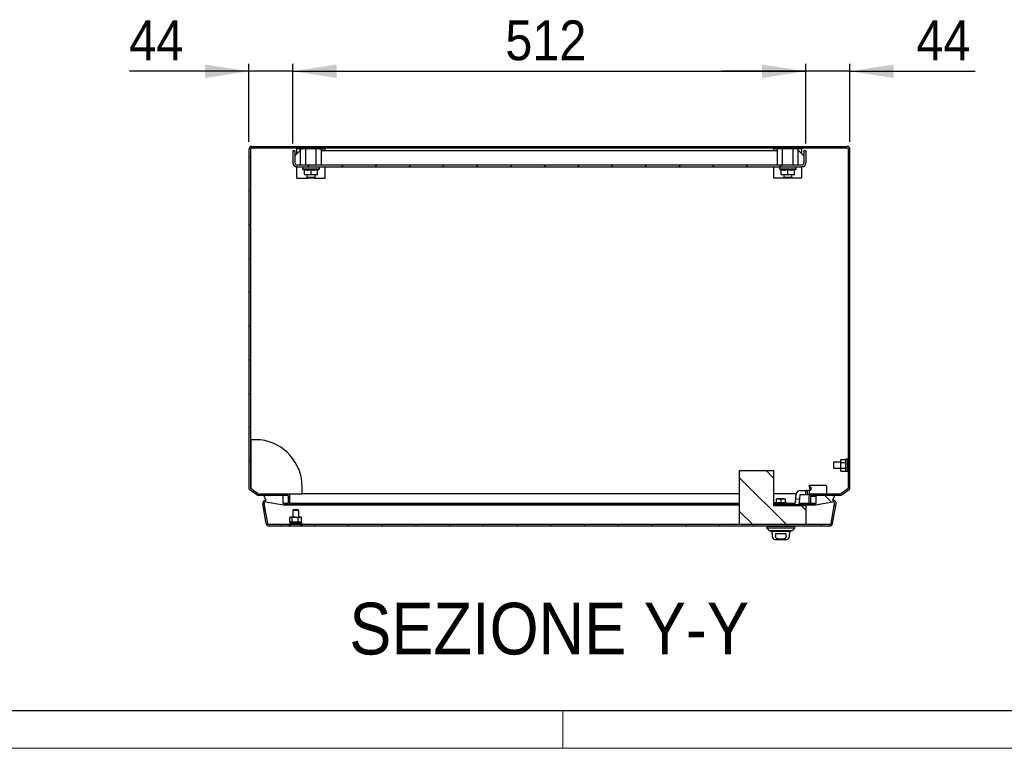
# Model space of a CAD drawing. Header units: millimetres. Extents: x 0 to 6308, y -1 to 4454.
# Tile 3 of 6: x 2615 to 3598, y -1 to 726. Entities that reach past the tile are written whole.
import ezdxf

# ---------------------------------------------------------------- set-up
doc = ezdxf.new("R2010")
doc.units = ezdxf.units.MM
doc.header["$LTSCALE"] = 7.5
doc.layers.add('SLD-0', color=7, linetype='Continuous')
doc.styles.add('SLDTEXTSTYLE3', font='GOTHIC.TTF', dxfattribs={"width": 0.913})
doc.dimstyles.new('SLDDIMSTYLE0', dxfattribs={"dimtxt": 39.6875, "dimasz": 43.65625, "dimexe": 0, "dimexo": 0.0625, "dimgap": 9.921875, "dimtad": 1, "dimrnd": 1e-09, "dimzin": 12, "dimdsep": 46, "dimtxsty": 'SLDTEXTSTYLE3', "dimsah": 1, "dimcen": 0.09, "dimadec": 0, "dimazin": 3, "dimtfac": 1, "dimtmove": 0, "dimatfit": 0, "dimfxl": 1, "dimfrac": 2, "dimtolj": 1, "dimtzin": 12, "dimarcsym": 0})
doc.dimstyles.new('SLDDIMSTYLE3', dxfattribs={"dimtxt": 39.6875, "dimasz": 43.65625, "dimexe": 0, "dimexo": 0.0625, "dimgap": 9.921875, "dimtad": 1, "dimrnd": 1e-09, "dimzin": 12, "dimdsep": 46, "dimtxsty": 'SLDTEXTSTYLE3', "dimsah": 1, "dimcen": 0.09, "dimadec": 0, "dimazin": 3, "dimtfac": 1, "dimtofl": 0, "dimtmove": 0, "dimatfit": 3, "dimfxl": 1, "dimfrac": 2, "dimtolj": 1, "dimtzin": 12, "dimarcsym": 0})
pattern_1 = [(45, (0, 0), (-16.83798022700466, 16.83798022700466), [])]
pattern_2 = [(135.0000000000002, (0, 0), (-16.83798022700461, -16.83798022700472), [])]

# ---------------------------------------------------------------- blocks, each defined once
blk = doc.blocks.new('_D_14')
at = {"layer": 'SLD-0', "color": 7}
for p, q in [((2844.255565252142, 604.2325079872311), (2844.255565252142, 682.2325079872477)), ((2888.255565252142, 602.7325079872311), (2888.255565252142, 682.2325079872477)), ((2844.255565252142, 674.7325079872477), (2724.917856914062, 674.7325079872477)), ((2888.255565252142, 674.7325079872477), (2844.255565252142, 674.7325079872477)), ((2888.255565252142, 674.7325079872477), (2972.209892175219, 674.7325079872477))]:
    blk.add_line(p, q, dxfattribs=at)
for points in [[(2844.255565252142, 674.7325079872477), (2800.599315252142, 681.4488541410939), (2800.599315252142, 668.0161618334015)], [(2888.255565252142, 674.7325079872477), (2931.911815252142, 668.0161618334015), (2931.911815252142, 681.4488541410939)]]:
    blk.add_solid(points, dxfattribs=at)
at = {"layer": 'SLD-0', "color": 7, "insert": (2724.917856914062, 725.4270871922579), "char_height": 39.68749999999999, "attachment_point": 1, "style": 'SLDTEXTSTYLE3'}
blk.add_mtext('44', dxfattribs=at)
blk = doc.blocks.new('_D_15')
at = {"layer": 'SLD-0', "color": 7}
for p, q in [((2888.255565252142, 602.7325079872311), (2888.255565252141, 682.2325079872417)), ((3400.255565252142, 602.7325079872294), (3400.255565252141, 682.2325079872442)), ((2888.255565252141, 674.7325079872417), (3400.255565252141, 674.7325079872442))]:
    blk.add_line(p, q, dxfattribs=at)
for points in [[(2888.255565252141, 674.7325079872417), (2931.911815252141, 668.0161618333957), (2931.911815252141, 681.4488541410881)], [(3400.255565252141, 674.7325079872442), (3356.599315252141, 681.4488541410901), (3356.599315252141, 668.0161618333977)]]:
    blk.add_solid(points, dxfattribs=at)
at = {"layer": 'SLD-0', "color": 7, "insert": (3100.268584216, 725.4270871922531), "char_height": 39.68749999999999, "attachment_point": 1, "style": 'SLDTEXTSTYLE3'}
blk.add_mtext('512', dxfattribs=at)
blk = doc.blocks.new('_D_16')
at = {"layer": 'SLD-0', "color": 7}
for p, q in [((3400.255565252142, 602.7325079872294), (3400.255565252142, 682.2325079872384)), ((3444.255565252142, 604.2325079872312), (3444.255565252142, 682.2325079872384)), ((3400.255565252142, 674.7325079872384), (3316.301238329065, 674.7325079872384)), ((3444.255565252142, 674.7325079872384), (3400.255565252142, 674.7325079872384)), ((3444.255565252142, 674.7325079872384), (3569.261042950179, 674.7325079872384))]:
    blk.add_line(p, q, dxfattribs=at)
for points in [[(3400.255565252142, 674.7325079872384), (3356.599315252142, 681.4488541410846), (3356.599315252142, 668.0161618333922)], [(3444.255565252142, 674.7325079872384), (3487.911815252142, 668.0161618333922), (3487.911815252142, 681.4488541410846)]]:
    blk.add_solid(points, dxfattribs=at)
at = {"layer": 'SLD-0', "color": 7, "insert": (3510.611734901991, 725.4270871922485), "char_height": 39.68749999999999, "attachment_point": 1, "style": 'SLDTEXTSTYLE3'}
blk.add_mtext('44', dxfattribs=at)

msp = doc.modelspace()

# ---------------------------------------------------------------- hatches: boundary and pattern name
at = {"layer": 'SLD-0', "linetype": 'Continuous', "lineweight": 18}
h = msp.add_hatch(dxfattribs=at)
h.set_pattern_fill('ANSI31', color=256, scale=7.5, style=0)
h.set_pattern_definition(pattern_1)
edge = h.paths.add_edge_path(flags=0)
edge.add_arc((3406.255565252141, 250.2325079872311), 1.5, 89.9999999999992, 180, ccw=False)
edge.add_line((3406.255565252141, 251.7325079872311), (3434.740780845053, 251.7325079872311))
edge.add_arc((3434.740780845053, 254.7325079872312), 3, 270.0000000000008, 305.0000000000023)
edge.add_line((3436.461510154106, 252.2750518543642), (3442.976294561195, 256.8367530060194))
edge.add_arc((3441.255565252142, 259.2942091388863), 3, 304.9999999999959, 360.0000000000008)
edge.add_line((3444.255565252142, 259.2942091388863), (3444.255565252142, 596.7325079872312))
edge.add_arc((3441.255565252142, 596.7325079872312), 3, 0, 90)
edge.add_line((3441.255565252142, 599.7325079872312), (2847.255565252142, 599.7325079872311))
edge.add_arc((2847.255565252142, 596.7325079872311), 3, 90, 180)
edge.add_line((2844.255565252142, 596.7325079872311), (2844.255565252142, 259.2942091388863))
edge.add_arc((2847.255565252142, 259.2942091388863), 3, 180, 234.9999999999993)
edge.add_line((2845.534835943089, 256.8367530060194), (2852.049620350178, 252.2750518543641))
edge.add_arc((2853.770349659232, 254.7325079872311), 3, 234.9999999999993, 270.0000000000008)
edge.add_line((2853.770349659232, 251.7325079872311), (2882.255565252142, 251.7325079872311))
edge.add_arc((2882.255565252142, 250.2325079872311), 1.5, -7.958078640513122e-13, 89.9999999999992, ccw=False)
edge.add_line((2883.755565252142, 250.2325079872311), (2883.755565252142, 243.7325079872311))
edge.add_line((2883.755565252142, 243.7325079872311), (2885.255565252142, 243.7325079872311))
edge.add_line((2885.255565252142, 243.7325079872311), (2885.255565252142, 250.2325079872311))
edge.add_arc((2882.255565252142, 250.2325079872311), 3, 0, 90)
edge.add_line((2882.255565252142, 253.2325079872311), (2853.770349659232, 253.2325079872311))
edge.add_arc((2853.770349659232, 254.7325079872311), 1.5, 234.99999999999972, 270, ccw=False)
edge.add_line((2852.909985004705, 253.5037799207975), (2846.395200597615, 258.065481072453))
edge.add_arc((2847.255565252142, 259.2942091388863), 1.5, 180, 234.99999999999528, ccw=False)
edge.add_line((2845.755565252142, 259.2942091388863), (2845.755565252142, 596.7325079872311))
edge.add_arc((2847.255565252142, 596.7325079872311), 1.5, 89.9999999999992, 180, ccw=False)
edge.add_line((2847.255565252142, 598.232507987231), (3441.255565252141, 598.2325079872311))
edge.add_arc((3441.255565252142, 596.7325079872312), 1.5, -7.958078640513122e-13, 90.0000000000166, ccw=False)
edge.add_line((3442.755565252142, 596.7325079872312), (3442.755565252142, 259.2942091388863))
edge.add_arc((3441.255565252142, 259.2942091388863), 1.5, 305.0000000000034, 360, ccw=False)
edge.add_line((3442.115929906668, 258.0654810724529), (3435.601145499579, 253.5037799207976))
edge.add_arc((3434.740780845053, 254.7325079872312), 1.5, 270, 304.99999999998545, ccw=False)
edge.add_line((3434.740780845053, 253.2325079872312), (3406.255565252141, 253.2325079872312))
edge.add_arc((3406.255565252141, 250.2325079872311), 3, 90, 180)
edge.add_line((3403.255565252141, 250.2325079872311), (3403.255565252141, 243.7325079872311))
edge.add_line((3403.255565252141, 243.7325079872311), (3404.755565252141, 243.7325079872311))
edge.add_line((3404.755565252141, 243.7325079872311), (3404.755565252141, 250.2325079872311))
h = msp.add_hatch(dxfattribs=at)
h.set_pattern_fill('ANSI31', color=256, scale=7.5, style=0)
h.set_pattern_definition(pattern_1)
edge = h.paths.add_edge_path(flags=0)
edge.add_line((2890.255565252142, 583.232507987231), (2890.255565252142, 595.2325079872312))
edge.add_line((2890.255565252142, 595.2325079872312), (2888.255565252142, 595.2325079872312))
edge.add_line((2888.255565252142, 595.2325079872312), (2888.255565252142, 583.232507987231))
edge.add_arc((2892.255565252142, 583.232507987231), 3.999999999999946, 180, 270.0000000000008)
edge.add_line((2892.255565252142, 579.2325079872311), (3396.255565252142, 579.2325079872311))
edge.add_arc((3396.255565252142, 583.2325079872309), 3.999999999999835, 270.0000000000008, 360.0000000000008)
edge.add_line((3400.255565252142, 583.2325079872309), (3400.255565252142, 595.2325079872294))
edge.add_line((3400.255565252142, 595.2325079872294), (3398.255565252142, 595.2325079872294))
edge.add_line((3398.255565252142, 595.2325079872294), (3398.255565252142, 583.2325079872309))
edge.add_arc((3396.255565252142, 583.2325079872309), 1.999999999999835, 270, 360, ccw=False)
edge.add_line((3396.255565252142, 581.232507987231), (2892.255565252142, 581.2325079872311))
edge.add_arc((2892.255565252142, 583.232507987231), 1.999999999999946, 180, 270, ccw=False)
h = msp.add_hatch(dxfattribs=at)
h.set_pattern_fill('ANSI31', color=256, scale=7.5, angle=90.0000000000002, style=0)
h.set_pattern_definition(pattern_2)
h.paths.add_polyline_path([(3334.045565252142, 276.4951123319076), (3334.045565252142, 222.4951123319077), (3400.255565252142, 222.4951123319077), (3400.255565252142, 241.4951123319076), (3368.045565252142, 241.4951123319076), (3368.045565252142, 276.4951123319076)], flags=0)
h = msp.add_hatch(dxfattribs=at)
h.set_pattern_fill('ANSI31', color=256, scale=7.5, angle=90.0000000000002, style=0)
h.set_pattern_definition(pattern_2)
edge = h.paths.add_edge_path(flags=0)
edge.add_line((2878.71086355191, 242.1276407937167), (2878.971335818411, 243.604852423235))
edge.add_line((2878.971335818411, 243.604852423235), (2878.015402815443, 243.7734092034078))
edge.add_line((2878.015402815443, 243.7734092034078), (2877.994299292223, 250.7889532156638))
edge.add_arc((2876.994303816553, 250.7859451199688), 0.9999999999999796, 0.1723514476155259, 90.17235144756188)
edge.add_line((2876.991295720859, 251.7859405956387), (2859.228441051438, 251.7325079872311))
edge.add_line((2859.228441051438, 251.7325079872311), (2861.524918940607, 246.6811264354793))
edge.add_arc((2861.003974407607, 243.7267031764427), 3, 80.00000000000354, 190.0000000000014)
edge.add_line((2858.04955114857, 243.2057586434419), (2861.528762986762, 223.4741677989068))
edge.add_arc((2864.483186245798, 223.9951123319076), 3, 190.0000000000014, 270.0000000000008)
edge.add_line((2864.483186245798, 220.9951123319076), (3424.027944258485, 220.9951123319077))
edge.add_arc((3424.027944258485, 223.9951123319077), 3, 270.0000000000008, 350.0000000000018)
edge.add_line((3426.982367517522, 223.4741677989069), (3430.461579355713, 243.205758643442))
edge.add_arc((3427.507156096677, 243.7267031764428), 3, 349.9999999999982, 459.9999999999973)
edge.add_line((3426.986211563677, 246.6811264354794), (3429.282689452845, 251.7325079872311))
edge.add_line((3429.282689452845, 251.7325079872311), (3411.519834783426, 251.7859405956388))
edge.add_arc((3411.51682668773, 250.7859451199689), 0.9999999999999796, 89.82764855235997, 179.8276485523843)
edge.add_line((3410.516831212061, 250.7889532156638), (3410.49572768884, 243.7734092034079))
edge.add_line((3410.49572768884, 243.7734092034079), (3409.539794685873, 243.6048524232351))
edge.add_line((3409.539794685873, 243.6048524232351), (3409.800266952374, 242.1276407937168))
edge.add_line((3409.800266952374, 242.1276407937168), (3427.246683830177, 245.2039148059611))
edge.add_arc((3427.507156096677, 243.7267031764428), 1.5, -10.000000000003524, 100.0000000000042, ccw=False)
edge.add_line((3428.984367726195, 243.4662309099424), (3425.505155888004, 223.7346400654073))
edge.add_arc((3424.027944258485, 223.9951123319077), 1.5, 270, 350.0000000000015, ccw=False)
edge.add_line((3424.027944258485, 222.4951123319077), (2864.483186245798, 222.4951123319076))
edge.add_arc((2864.483186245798, 223.9951123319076), 1.5, 189.9999999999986, 270, ccw=False)
edge.add_line((2863.00597461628, 223.7346400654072), (2859.526762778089, 243.4662309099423))
edge.add_arc((2861.003974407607, 243.7267031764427), 1.5, 79.99999999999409, 190.0000000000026, ccw=False)
edge.add_line((2861.264446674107, 245.203914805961), (2878.71086355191, 242.1276407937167))

# ---------------------------------------------------------------- linework, layer by layer
at = {"color": 7, "linetype": 'Continuous', "lineweight": 25}
for p, q in [((2847.255565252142, 599.7325079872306), (3441.255565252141, 599.7325079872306)), ((2844.255565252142, 596.7325079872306), (2844.255565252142, 259.294209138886)), ((2845.755565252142, 596.7325079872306), (2845.755565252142, 259.2942091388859)), ((2847.255565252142, 598.2325079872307), (3441.255565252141, 598.2325079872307)), ((2888.255565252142, 595.2325079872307), (2888.255565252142, 583.2325079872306)), ((2890.255565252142, 595.2325079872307), (2888.255565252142, 595.2325079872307)), ((2890.255565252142, 595.2325079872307), (2890.255565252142, 583.2325079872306)), ((2895.255565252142, 595.2325079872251), (2890.255565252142, 590.232507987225)), ((2892.255565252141, 597.2325079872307), (2892.255565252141, 598.2325079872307)), ((2894.255565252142, 597.2325079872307), (2892.255565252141, 597.2325079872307)), ((2892.255565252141, 592.2325079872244), (2892.255565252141, 597.2325079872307)), ((2894.255565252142, 597.2325079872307), (2898.172661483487, 597.2325079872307)), ((2895.863260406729, 595.2325079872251), (2895.255565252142, 595.2325079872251)), ((2895.863260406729, 581.2325079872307), (2895.863260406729, 597.2325079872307)), ((2901.059412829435, 597.2325079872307), (2898.172661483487, 597.2325079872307)), ((2901.059412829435, 581.2325079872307), (2901.059412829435, 597.2325079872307)), ((2911.451717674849, 597.2325079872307), (2901.059412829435, 597.2325079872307)), ((2904.194012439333, 597.2325079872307), (2904.194012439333, 598.2325079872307)), ((2908.317118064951, 598.2325079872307), (2908.317118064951, 597.2325079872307)), ((2911.451717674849, 581.2325079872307), (2911.451717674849, 597.2325079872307)), ((2914.338469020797, 597.2325079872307), (2911.451717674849, 597.2325079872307)), ((2914.338469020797, 597.2325079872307), (2918.255565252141, 597.2325079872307)), ((2916.647870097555, 581.2325079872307), (2916.647870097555, 597.2325079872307)), ((3371.863260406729, 595.232507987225), (2916.647870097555, 595.2325079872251)), ((2920.255565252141, 597.2325079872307), (2918.255565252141, 597.2325079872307)), ((2920.255565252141, 598.2325079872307), (2920.255565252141, 597.2325079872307)), ((2920.255565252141, 595.232507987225), (2920.255565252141, 597.2325079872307)), ((3368.255565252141, 597.2325079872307), (3368.255565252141, 598.2325079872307)), ((3370.255565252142, 597.2325079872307), (3368.255565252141, 597.2325079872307)), ((3368.255565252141, 595.232507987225), (3368.255565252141, 597.2325079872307)), ((3374.172661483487, 597.2325079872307), (3370.255565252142, 597.2325079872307)), ((3371.863260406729, 581.2325079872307), (3371.863260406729, 597.2325079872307)), ((3377.059412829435, 597.2325079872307), (3374.172661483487, 597.2325079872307)), ((3377.059412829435, 581.2325079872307), (3377.059412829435, 597.2325079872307)), ((3387.451717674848, 597.2325079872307), (3377.059412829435, 597.2325079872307)), ((3380.194012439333, 598.2325079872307), (3380.194012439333, 597.2325079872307)), ((3384.31711806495, 597.2325079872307), (3384.31711806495, 598.2325079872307)), ((3387.451717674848, 581.2325079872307), (3387.451717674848, 597.2325079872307)), ((3390.338469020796, 597.2325079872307), (3387.451717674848, 597.2325079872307)), ((3394.255565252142, 597.2325079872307), (3390.338469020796, 597.2325079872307)), ((3392.647870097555, 581.2325079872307), (3392.647870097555, 597.2325079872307)), ((3393.255565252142, 595.232507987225), (3392.647870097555, 595.232507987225)), ((3398.255565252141, 590.2325079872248), (3393.255565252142, 595.232507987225)), ((3396.255565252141, 597.2325079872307), (3394.255565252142, 597.2325079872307)), ((3396.255565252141, 598.2325079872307), (3396.255565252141, 597.2325079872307)), ((3396.255565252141, 592.2325079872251), (3396.255565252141, 597.2325079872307)), ((3398.255565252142, 595.2325079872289), (3398.255565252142, 583.2325079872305)), ((3400.255565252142, 595.2325079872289), (3398.255565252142, 595.2325079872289)), ((3400.255565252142, 595.2325079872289), (3400.255565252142, 583.2325079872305)), ((3442.755565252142, 259.2942091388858), (3442.755565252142, 596.7325079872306)), ((3444.255565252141, 259.2942091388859), (3444.255565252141, 596.7325079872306)), ((2892.255565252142, 581.2325079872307), (3396.255565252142, 581.2325079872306)), ((2890.255565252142, 579.7684063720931), (2890.255565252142, 579.2325079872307)), ((2892.255565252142, 579.2325079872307), (2890.255565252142, 579.2325079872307)), ((2892.255565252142, 579.2325079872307), (3396.255565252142, 579.2325079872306)), ((2892.255565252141, 568.2325079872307), (2892.255565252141, 579.2325079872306)), ((2898.030542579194, 579.2325079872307), (2897.855565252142, 577.2325079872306)), ((2897.855565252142, 577.2325079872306), (2899.755565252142, 576.1355424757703)), ((2897.855565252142, 577.2325079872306), (2906.255565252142, 577.2325079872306)), ((2899.755565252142, 571.8130645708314), (2899.755565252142, 576.7160990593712)), ((2903.005565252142, 571.2325079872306), (2899.755565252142, 571.2325079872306)), ((2902.255565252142, 571.2325079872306), (2902.255565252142, 568.9825079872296)), ((2906.255565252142, 571.8130645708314), (2903.005565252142, 571.2325079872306)), ((2909.505565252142, 571.2325079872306), (2903.005565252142, 571.2325079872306)), ((2906.255565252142, 577.2325079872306), (2914.655565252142, 577.2325079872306)), ((2906.255565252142, 571.8130645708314), (2906.255565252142, 576.7160990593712)), ((2912.755565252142, 571.8130645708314), (2909.505565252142, 571.2325079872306)), ((2912.755565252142, 571.2325079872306), (2909.505565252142, 571.2325079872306)), ((2910.255565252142, 568.9825079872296), (2910.255565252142, 571.2325079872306)), ((2912.755565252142, 576.1355424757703), (2914.655565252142, 577.2325079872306)), ((2912.755565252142, 571.8130645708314), (2912.755565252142, 576.7160990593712)), ((2914.655565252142, 577.2325079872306), (2914.48058792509, 579.2325079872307)), ((2920.255565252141, 568.2325079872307), (2920.255565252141, 579.2325079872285)), ((3368.255565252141, 568.2325079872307), (3368.255565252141, 579.2325079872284)), ((3374.030542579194, 579.2325079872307), (3373.855565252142, 577.2325079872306)), ((3373.855565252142, 577.2325079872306), (3375.755565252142, 576.1355424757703)), ((3373.855565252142, 577.2325079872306), (3382.255565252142, 577.2325079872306)), ((3375.755565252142, 571.8130645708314), (3375.755565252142, 576.7160990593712)), ((3379.005565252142, 571.2325079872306), (3375.755565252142, 571.2325079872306)), ((3378.255565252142, 571.2325079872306), (3378.255565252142, 568.9825079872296)), ((3382.255565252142, 571.8130645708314), (3379.005565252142, 571.2325079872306)), ((3385.505565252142, 571.2325079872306), (3379.005565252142, 571.2325079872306)), ((3382.255565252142, 577.2325079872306), (3390.655565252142, 577.2325079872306)), ((3382.255565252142, 571.8130645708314), (3382.255565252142, 576.7160990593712)), ((3388.755565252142, 571.8130645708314), (3385.505565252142, 571.2325079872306)), ((3388.755565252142, 571.2325079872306), (3385.505565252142, 571.2325079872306)), ((3386.255565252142, 568.9825079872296), (3386.255565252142, 571.2325079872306)), ((3388.755565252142, 576.1355424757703), (3390.655565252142, 577.2325079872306)), ((3388.755565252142, 571.8130645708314), (3388.755565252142, 576.7160990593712)), ((3390.655565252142, 577.2325079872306), (3390.48058792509, 579.2325079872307)), ((3398.255565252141, 579.2325079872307), (3396.255565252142, 579.2325079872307)), ((3396.255565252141, 568.2325079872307), (3396.255565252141, 579.2325079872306)), ((3398.255565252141, 579.7684063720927), (3398.255565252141, 579.2325079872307)), ((2892.255565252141, 568.2325079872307), (2903.005565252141, 568.2325079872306)), ((2902.255565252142, 568.9825079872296), (2903.005565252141, 568.2325079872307)), ((2902.255565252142, 568.9825079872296), (2910.255565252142, 568.9825079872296)), ((2909.505565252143, 568.2325079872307), (2903.005565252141, 568.2325079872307)), ((2909.505565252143, 568.2325079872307), (2910.255565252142, 568.9825079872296)), ((2909.505565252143, 568.2325079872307), (2920.255565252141, 568.2325079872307)), ((3379.005565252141, 568.2325079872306), (3368.255565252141, 568.2325079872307)), ((3378.255565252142, 568.9825079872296), (3379.005565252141, 568.2325079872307)), ((3378.255565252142, 568.9825079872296), (3386.255565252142, 568.9825079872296)), ((3385.505565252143, 568.2325079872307), (3379.005565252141, 568.2325079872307)), ((3385.505565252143, 568.2325079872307), (3386.255565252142, 568.9825079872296)), ((3396.255565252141, 568.2325079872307), (3385.505565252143, 568.2325079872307)), ((2845.805565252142, 305.2325079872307), (2845.755565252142, 305.2325079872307)), ((2845.805565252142, 305.2325079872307), (2845.805565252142, 291.2325079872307)), ((2846.286622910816, 307.0695079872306), (2846.286622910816, 258.1491542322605)), ((2855.911622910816, 307.0695079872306), (2846.286622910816, 307.0695079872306)), ((3442.755565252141, 305.2325079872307), (3442.705565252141, 305.2325079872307)), ((3442.705565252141, 291.2325079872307), (3442.705565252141, 305.2325079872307)), ((2845.855565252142, 303.7325079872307), (2845.805565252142, 303.7325079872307)), ((2845.855565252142, 303.7325079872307), (2845.855565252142, 292.7325079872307)), ((3442.705565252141, 303.7325079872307), (3442.655565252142, 303.7325079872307)), ((3442.655565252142, 292.7325079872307), (3442.655565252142, 303.7325079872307)), ((2845.755565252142, 291.2325079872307), (2845.805565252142, 291.2325079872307)), ((2846.286622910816, 286.2325079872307), (2845.755565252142, 286.2325079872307)), ((2845.805565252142, 292.7325079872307), (2845.855565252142, 292.7325079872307)), ((3435.155565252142, 284.6192593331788), (3435.155565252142, 287.506010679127)), ((3435.155565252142, 287.506010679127), (3440.155565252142, 287.506010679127)), ((3441.755565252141, 287.7325079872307), (3440.155565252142, 287.7325079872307)), ((3440.155565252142, 275.7325079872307), (3440.155565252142, 287.7325079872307)), ((3441.755565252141, 275.7325079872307), (3441.755565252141, 287.7325079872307)), ((3442.755565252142, 286.2325079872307), (3441.755565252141, 286.2325079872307)), ((3442.655565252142, 292.7325079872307), (3442.705565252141, 292.7325079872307)), ((3442.705565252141, 291.2325079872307), (3442.755565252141, 291.2325079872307)), ((2845.755565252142, 277.2325079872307), (2846.286622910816, 277.2325079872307)), ((3334.045565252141, 222.4951123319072), (3334.045565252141, 276.4951123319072)), ((3334.045565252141, 276.4951123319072), (3368.045565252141, 276.4951123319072)), ((3368.045565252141, 276.4951123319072), (3368.045565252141, 241.4951123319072)), ((3428.255565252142, 284.7325079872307), (3427.755565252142, 284.2325079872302)), ((3427.755565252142, 284.2325079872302), (3427.755565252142, 281.7325079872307)), ((3427.755565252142, 281.7325079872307), (3427.755565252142, 279.2325079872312)), ((3427.755565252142, 279.2325079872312), (3428.255565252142, 278.7325079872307)), ((3435.155565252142, 284.7325079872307), (3428.255565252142, 284.7325079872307)), ((3428.255565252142, 278.7325079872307), (3428.255565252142, 284.7325079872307)), ((3428.255565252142, 278.7325079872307), (3435.155565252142, 278.7325079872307)), ((3435.155565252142, 284.6192593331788), (3440.155565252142, 284.6192593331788)), ((3435.155565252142, 278.8457566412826), (3435.155565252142, 284.6192593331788)), ((3435.155565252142, 275.9590052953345), (3435.155565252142, 278.8457566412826)), ((3435.155565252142, 278.8457566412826), (3440.155565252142, 278.8457566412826)), ((3435.155565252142, 275.9590052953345), (3440.155565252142, 275.9590052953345)), ((3440.155565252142, 275.7325079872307), (3441.755565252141, 275.7325079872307)), ((3441.755565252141, 277.2325079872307), (3442.755565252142, 277.2325079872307)), ((2852.049620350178, 252.2750518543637), (2845.534835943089, 256.836753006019)), ((2852.909985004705, 253.5037799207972), (2846.395200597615, 258.0654810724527)), ((2897.436622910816, 253.2325079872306), (2897.436622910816, 259.9925079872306)), ((3394.609998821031, 256.5648584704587), (3400.090456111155, 256.5648584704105)), ((3400.090456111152, 252.5648584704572), (3400.090456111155, 256.5648584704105)), ((3401.083533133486, 256.5648584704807), (3400.090456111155, 256.5648584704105)), ((3401.083533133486, 256.5648584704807), (3405.255565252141, 257.2897019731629)), ((3401.083533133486, 256.5648584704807), (3401.767877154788, 252.8966181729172)), ((3403.755565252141, 259.7148584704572), (3403.755565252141, 261.7148584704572)), ((3403.755565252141, 261.7148584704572), (3419.755565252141, 261.7148584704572)), ((3405.255565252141, 259.7148584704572), (3403.755565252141, 259.7148584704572)), ((3403.755565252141, 259.7148584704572), (3403.755565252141, 257.0290938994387)), ((3403.755565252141, 256.7148584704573), (3405.255565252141, 256.7148584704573)), ((3403.755565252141, 253.5648584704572), (3403.755565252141, 256.7148584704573)), ((3404.755565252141, 258.7148584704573), (3404.755565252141, 259.7148584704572)), ((3405.255565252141, 258.7148584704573), (3404.755565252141, 258.7148584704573)), ((3405.255565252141, 259.7148584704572), (3405.255565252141, 258.7148584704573)), ((3405.255565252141, 258.7148584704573), (3405.255565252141, 256.7148584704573)), ((3420.755565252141, 260.7148584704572), (3420.755565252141, 258.7148584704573)), ((3420.755565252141, 258.7148584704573), (3420.755565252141, 255.7149851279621)), ((3420.755565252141, 255.7149851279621), (3420.755565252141, 254.733022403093)), ((3442.115929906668, 258.0654810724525), (3435.601145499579, 253.5037799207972)), ((3442.976294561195, 256.8367530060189), (3436.461510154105, 252.2750518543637)), ((2853.770349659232, 253.2325079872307), (2882.255565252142, 253.2325079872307)), ((2853.770349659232, 251.7325079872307), (2882.255565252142, 251.7325079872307)), ((2859.228441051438, 251.7325079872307), (2876.991295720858, 251.7859405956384)), ((2861.524918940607, 246.6811264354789), (2859.228441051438, 251.7325079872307)), ((2861.504198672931, 246.7267031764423), (2861.003974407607, 246.7267031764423)), ((2877.994299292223, 250.7889532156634), (2878.015402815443, 243.7734092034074)), ((2882.255565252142, 253.2325079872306), (2897.436622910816, 253.2325079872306)), ((2883.755565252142, 243.7325079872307), (2883.755565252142, 250.2325079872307)), ((2885.255565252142, 243.7325079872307), (2885.255565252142, 250.2325079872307)), ((3334.045565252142, 253.2325079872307), (2897.436622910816, 253.2325079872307)), ((3390.582504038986, 253.2325079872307), (3368.045565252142, 253.2325079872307)), ((3370.470774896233, 247.6451123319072), (3370.470774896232, 244.1451123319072)), ((3370.970779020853, 248.1451123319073), (3371.922454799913, 248.1451123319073)), ((3371.922453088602, 248.1451123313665), (3374.30348301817, 248.1451123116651)), ((3374.30347519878, 248.1451123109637), (3371.922454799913, 248.1451123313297)), ((3375.255565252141, 248.1451123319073), (3374.30347519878, 248.1451123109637)), ((3374.303483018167, 248.1451123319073), (3375.255565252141, 248.1451123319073)), ((3375.255565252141, 247.6451123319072), (3375.255565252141, 248.1451123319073)), ((3376.207647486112, 248.1451123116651), (3375.255565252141, 248.1451123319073)), ((3376.207655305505, 248.1451123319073), (3375.255565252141, 248.1451123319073)), ((3375.255565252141, 247.6451123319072), (3375.255565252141, 244.1451123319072)), ((3378.58867741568, 248.1451123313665), (3376.207647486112, 248.1451123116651)), ((3376.207655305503, 248.1451123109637), (3378.588675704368, 248.1451123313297)), ((3378.58867741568, 248.1451123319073), (3379.54035560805, 248.1451123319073)), ((3380.04035560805, 244.1451123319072), (3380.04035560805, 247.6451123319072)), ((3389.654043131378, 242.8602500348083), (3390.1349423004, 248.3569526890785)), ((3390.1349423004, 248.3569526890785), (3390.525600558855, 252.8221970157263)), ((3390.1349423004, 248.3569526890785), (3394.119721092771, 248.0083297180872)), ((3393.638821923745, 242.511627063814), (3394.119721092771, 248.0083297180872)), ((3393.638821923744, 242.441880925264), (3394.119721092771, 247.9385835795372)), ((3394.113665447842, 247.9391133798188), (3394.119721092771, 247.9385835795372)), ((3394.119721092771, 248.0083297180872), (3394.510379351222, 252.4735740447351)), ((3394.119721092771, 247.9385835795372), (3394.510379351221, 252.403827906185)), ((3394.609998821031, 252.5648584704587), (3400.090456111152, 252.5648584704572)), ((3394.609998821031, 252.4951123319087), (3400.090456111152, 252.4951123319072)), ((3400.090456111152, 252.4951123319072), (3400.090456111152, 252.5648584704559)), ((3400.090456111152, 252.5648584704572), (3403.755565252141, 252.5648584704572)), ((3400.090456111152, 252.4951123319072), (3403.755565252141, 252.4951123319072)), ((3401.767877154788, 252.8966181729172), (3403.755565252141, 253.2419565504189)), ((3403.255565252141, 250.2325079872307), (3403.255565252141, 243.7325079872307)), ((3403.755565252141, 251.8908203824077), (3403.755565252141, 253.5648584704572)), ((3404.755565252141, 250.2325079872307), (3404.755565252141, 243.7325079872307)), ((3410.515947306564, 250.4951123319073), (3404.778731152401, 250.4951123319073)), ((3410.516157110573, 250.5648584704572), (3404.792847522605, 250.5648584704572)), ((3406.255565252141, 253.2325079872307), (3434.740780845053, 253.2325079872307)), ((3406.255565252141, 251.7325079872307), (3434.740780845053, 251.7325079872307)), ((3410.49572768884, 243.7734092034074), (3410.516831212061, 250.7889532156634)), ((3411.519834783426, 251.7859405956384), (3429.282689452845, 251.7325079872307)), ((3420.755565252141, 254.733022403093), (3420.755565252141, 253.2325079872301)), ((3429.282689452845, 251.7325079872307), (3426.986211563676, 246.6811264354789)), ((3427.507156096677, 246.7267031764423), (3427.006931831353, 246.7267031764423)), ((2861.528762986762, 223.4741677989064), (2858.04955114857, 243.2057586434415)), ((2863.00597461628, 223.7346400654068), (2859.526762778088, 243.4662309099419)), ((2861.264446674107, 245.2039148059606), (2878.71086355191, 242.1276407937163)), ((2878.015402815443, 243.7734092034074), (2878.971335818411, 243.6048524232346)), ((2878.015402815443, 243.7734092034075), (2883.755565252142, 243.7734092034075)), ((2878.971335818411, 243.6048524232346), (2878.71086355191, 242.1276407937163)), ((2878.710863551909, 242.1276407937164), (3334.045565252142, 242.1276407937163)), ((2878.97133581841, 243.6048524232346), (3334.045565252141, 243.6048524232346)), ((2883.755565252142, 243.7325079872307), (2885.255565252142, 243.7325079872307)), ((2885.255565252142, 243.7325079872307), (3334.045565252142, 243.7325079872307)), ((2888.753974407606, 237.4951123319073), (2888.003974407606, 236.7451123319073)), ((2888.003974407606, 236.7451123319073), (2888.003974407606, 230.0951123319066)), ((2894.003974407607, 236.7451123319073), (2888.003974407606, 236.7451123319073)), ((2888.753974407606, 237.4951123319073), (2893.253974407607, 237.4951123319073)), ((2894.003974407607, 236.7451123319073), (2893.253974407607, 237.4951123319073)), ((2894.003974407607, 230.0951123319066), (2894.003974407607, 236.7451123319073)), ((3368.045565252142, 243.7325079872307), (3368.612624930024, 243.7325079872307)), ((3368.045565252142, 243.6048524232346), (3368.505565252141, 243.6048524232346)), ((3368.045565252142, 242.4951123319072), (3376.779327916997, 242.4951123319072)), ((3368.045565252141, 241.4951123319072), (3400.255565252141, 241.4951123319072)), ((3369.118065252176, 244.1451123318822), (3368.50556525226, 243.6451123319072)), ((3368.505565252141, 243.6451123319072), (3368.505565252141, 242.9451123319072)), ((3382.005565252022, 243.6451123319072), (3368.505565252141, 243.6451123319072)), ((3368.505565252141, 242.945112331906), (3368.505565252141, 242.8753661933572)), ((3368.805565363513, 242.4951123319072), (3368.805565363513, 242.6451123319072)), ((3368.903555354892, 242.6451123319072), (3368.903555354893, 242.4951123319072)), ((3381.393065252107, 244.1451123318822), (3369.118065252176, 244.1451123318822)), ((3369.669701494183, 242.6451123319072), (3369.194547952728, 242.6451123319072)), ((3369.194547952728, 242.4951123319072), (3369.194547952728, 242.6451123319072)), ((3369.669701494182, 242.6451123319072), (3370.314578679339, 242.6451123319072)), ((3369.669701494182, 242.6451123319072), (3369.669701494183, 242.4951123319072)), ((3371.109585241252, 242.6451123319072), (3370.31457867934, 242.6451123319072)), ((3370.31457867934, 242.4951123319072), (3370.314578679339, 242.6451123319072)), ((3371.109585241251, 242.6451123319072), (3372.030565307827, 242.6451123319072)), ((3371.109585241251, 242.6451123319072), (3371.109585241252, 242.4951123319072)), ((3373.049535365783, 242.6451123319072), (3372.030565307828, 242.6451123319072)), ((3372.030565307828, 242.4951123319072), (3372.030565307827, 242.6451123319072)), ((3373.049535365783, 242.6451123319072), (3374.13553452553, 242.6451123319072)), ((3373.049535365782, 242.6451123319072), (3373.049535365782, 242.4951123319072)), ((3375.255565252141, 242.6451123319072), (3374.13553452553, 242.6451123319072)), ((3374.13553452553, 242.4951123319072), (3374.13553452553, 242.6451123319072)), ((3375.255565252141, 242.6451123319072), (3376.375595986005, 242.6451123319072)), ((3375.255565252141, 242.6451123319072), (3375.255565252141, 242.4951123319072)), ((3377.4615951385, 242.6451123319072), (3376.375595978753, 242.6451123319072)), ((3376.375595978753, 242.4951123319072), (3376.375595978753, 242.6451123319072)), ((3376.779327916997, 242.4951123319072), (3384.255565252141, 242.4951123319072)), ((3377.4615951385, 242.6451123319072), (3378.480565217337, 242.6451123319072)), ((3377.461595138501, 242.6451123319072), (3377.461595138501, 242.4951123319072)), ((3379.401545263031, 242.6451123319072), (3378.480565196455, 242.6451123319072)), ((3378.480565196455, 242.4951123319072), (3378.480565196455, 242.6451123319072)), ((3379.401545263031, 242.6451123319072), (3380.196551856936, 242.6451123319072)), ((3379.401545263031, 242.6451123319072), (3379.401545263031, 242.4951123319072)), ((3380.8414290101, 242.6451123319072), (3380.196551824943, 242.6451123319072)), ((3380.196551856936, 242.6451123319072), (3380.19655184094, 242.4951123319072)), ((3380.8414290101, 242.6451123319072), (3381.3165825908, 242.6451123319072)), ((3380.8414290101, 242.4951123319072), (3380.8414290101, 242.6451123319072)), ((3381.3165825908, 242.6451123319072), (3381.316582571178, 242.4951123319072)), ((3382.005565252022, 243.6451123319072), (3381.393065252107, 244.1451123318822)), ((3381.60757514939, 242.4951123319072), (3381.60757514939, 242.6451123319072)), ((3381.705565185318, 242.6451123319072), (3381.705565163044, 242.4951123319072)), ((3381.898505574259, 243.7325079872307), (3389.730355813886, 243.7325079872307)), ((3382.005565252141, 242.9451123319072), (3382.005565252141, 243.6451123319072)), ((3382.005565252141, 243.6048524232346), (3389.7191873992, 243.6048524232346)), ((3382.005565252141, 242.8753661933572), (3382.005565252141, 242.945112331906)), ((3384.255565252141, 242.4951123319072), (3384.255565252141, 241.4951123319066)), ((3384.255565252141, 242.4951123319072), (3389.255565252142, 242.4951123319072)), ((3389.255565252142, 242.4951123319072), (3389.25556525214, 241.4951123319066)), ((3389.654043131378, 242.8602500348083), (3393.638821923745, 242.511627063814)), ((3393.579816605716, 242.1276407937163), (3409.800266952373, 242.1276407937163)), ((3393.740568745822, 243.6048524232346), (3409.539794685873, 243.6048524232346)), ((3393.751737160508, 243.7325079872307), (3403.255565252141, 243.7325079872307)), ((3400.255565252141, 241.4951123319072), (3400.255565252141, 222.4951123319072)), ((3403.255565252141, 243.7325079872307), (3404.755565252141, 243.7325079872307)), ((3404.755565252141, 243.7734092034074), (3410.49572768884, 243.7734092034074)), ((3409.539794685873, 243.6048524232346), (3410.49572768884, 243.7734092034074)), ((3409.800266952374, 242.1276407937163), (3409.539794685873, 243.6048524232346)), ((3409.800266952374, 242.1276407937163), (3427.246683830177, 245.2039148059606)), ((3425.505155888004, 223.7346400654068), (3428.984367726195, 243.4662309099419)), ((3426.982367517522, 223.4741677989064), (3430.461579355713, 243.2057586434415)), ((2885.265247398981, 225.5416943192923), (2885.265247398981, 229.6485303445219)), ((2886.003974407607, 230.0951123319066), (2885.543104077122, 229.8290287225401)), ((2886.003974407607, 230.0951123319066), (2886.425949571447, 230.095112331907)), ((2886.425949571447, 230.095112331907), (2890.456015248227, 230.0951123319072)), ((2887.586651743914, 225.5416943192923), (2887.586651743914, 229.6485303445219)), ((2893.32537875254, 229.6485303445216), (2890.456015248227, 230.0951123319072)), ((2890.456015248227, 230.0951123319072), (2895.034040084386, 230.0951123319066)), ((2893.32537875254, 225.541694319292), (2893.32537875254, 229.6485303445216)), ((2896.742701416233, 229.6485303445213), (2895.034040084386, 230.0951123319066)), ((2895.034040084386, 230.0951123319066), (2896.003974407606, 230.0951123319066)), ((2896.46484473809, 229.8290287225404), (2896.003974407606, 230.0951123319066)), ((2896.447041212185, 229.7924242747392), (2896.742701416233, 229.6485303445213)), ((2896.742701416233, 225.5416943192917), (2896.742701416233, 229.6485303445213)), ((3424.027944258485, 222.4951123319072), (2864.483186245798, 222.4951123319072)), ((3424.027944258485, 220.9951123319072), (2864.483186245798, 220.9951123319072)), ((2884.003974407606, 222.5451123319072), (2884.003974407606, 222.4951123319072)), ((2884.003974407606, 222.5451123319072), (2886.503974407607, 222.5451123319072)), ((2885.003974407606, 225.0951123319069), (2885.003974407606, 223.4951123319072)), ((2897.003974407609, 225.095112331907), (2885.003974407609, 225.095112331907)), ((2897.003974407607, 223.4951123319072), (2885.003974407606, 223.4951123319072)), ((2885.265247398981, 225.5416943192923), (2885.550883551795, 225.3572933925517)), ((2885.503974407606, 222.5951123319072), (2885.503974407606, 222.5451123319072)), ((2885.503974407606, 222.5951123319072), (2886.503974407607, 222.5951123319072)), ((2885.543104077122, 225.361195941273), (2886.003974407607, 225.0951123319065)), ((2886.503974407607, 223.4951123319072), (2886.503974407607, 222.4951123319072)), ((2887.586651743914, 225.5416943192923), (2890.456015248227, 225.0951123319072)), ((2893.32537875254, 225.541694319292), (2895.034040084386, 225.0951123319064)), ((2895.503974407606, 222.4951123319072), (2895.503974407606, 223.4951123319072)), ((2895.503974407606, 222.5951123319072), (2896.503974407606, 222.5951123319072)), ((2895.503974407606, 222.5451123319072), (2898.003974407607, 222.5451123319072)), ((2896.003974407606, 225.0951123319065), (2896.46484473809, 225.3611959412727)), ((2896.742701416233, 225.5416943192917), (2896.447041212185, 225.3978003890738)), ((2896.503974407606, 222.5451123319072), (2896.503974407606, 222.5951123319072)), ((2897.003974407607, 223.4951123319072), (2897.003974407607, 225.0951123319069)), ((2898.003974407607, 222.4951123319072), (2898.003974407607, 222.5451123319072)), ((3400.255565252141, 222.4951123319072), (3334.045565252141, 222.4951123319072)), ((3361.255565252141, 220.4951123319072), (3361.255565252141, 218.9951123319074)), ((3375.255565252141, 220.4951123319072), (3361.255565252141, 220.4951123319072)), ((3361.255565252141, 218.9951123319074), (3363.755565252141, 216.495112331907)), ((3389.255565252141, 218.9951123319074), (3361.255565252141, 218.9951123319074)), ((3363.755565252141, 216.495112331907), (3375.255565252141, 216.495112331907)), ((3365.255565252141, 220.9951123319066), (3365.255565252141, 220.4951123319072)), ((3370.672989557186, 220.4951123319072), (3370.672989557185, 220.9951123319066)), ((3389.255565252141, 220.4951123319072), (3375.255565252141, 220.4951123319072)), ((3375.255565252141, 216.495112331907), (3386.755565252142, 216.495112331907)), ((3379.838140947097, 220.9951123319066), (3379.838140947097, 220.4951123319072)), ((3385.255565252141, 220.4951123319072), (3385.255565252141, 220.9951123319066)), ((3386.755565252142, 216.495112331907), (3389.255565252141, 218.9951123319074)), ((3389.255565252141, 218.9951123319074), (3389.255565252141, 220.4951123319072)), ((3385.005564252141, 215.7951123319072), (3365.505566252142, 215.7951123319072)), ((3366.755565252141, 213.6290488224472), (3366.755565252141, 210.6951123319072)), ((3369.755565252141, 207.6951123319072), (3375.255565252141, 207.6951123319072)), ((3380.732790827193, 213.2951123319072), (3369.77833967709, 213.2951123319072)), ((3369.77833967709, 213.2951123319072), (3369.77833967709, 210.6951123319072)), ((3375.255565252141, 207.6951123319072), (3380.755565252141, 207.6951123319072)), ((3380.732790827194, 210.6951123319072), (3380.732790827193, 213.2951123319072)), ((3383.755565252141, 210.6951123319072), (3383.755565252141, 213.6290488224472)), ((6270.026093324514, 36.88964139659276), (37.52609332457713, 36.88964139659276))]:
    msp.add_line(p, q, dxfattribs=at)
at = {"color": 7, "linetype": 'Continuous', "lineweight": 18}
for p, q in [((6270.026093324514, 36.88964139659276), (37.52609332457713, 36.88964139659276)), ((3157.526093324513, 36.88964139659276), (3157.526093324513, -0.6103586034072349)), ((0.0260933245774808, -0.610358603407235), (6307.526093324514, -0.610358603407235))]:
    msp.add_line(p, q, dxfattribs=at)
at = {"color": 7, "linetype": 'Continuous', "lineweight": 25}
for centre, radius, start, end in [((2847.255565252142, 596.7325079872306), 3, 90, 180), ((3441.255565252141, 596.7325079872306), 3, 0, 90), ((2847.255565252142, 596.7325079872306), 1.500000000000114, 90, 180), ((3441.255565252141, 596.7325079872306), 1.500000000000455, 0, 90), ((2892.255565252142, 583.2325079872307), 4, 180.0000000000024, 270.0000000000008), ((2892.255565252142, 583.2325079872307), 2, 180.0000000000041, 270.0000000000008), ((3396.255565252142, 583.2325079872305), 2, 270.0000000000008, 0), ((3396.255565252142, 583.2325079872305), 4, 270.0000000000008, 0), ((2849.984623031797, 259.9891195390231), 47.45199999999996, 0.0040913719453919, 82.82472079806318), ((2847.255565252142, 259.294209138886), 3.000000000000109, 180, 234.9999999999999), ((2847.255565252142, 259.294209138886), 1.5, 180.000000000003, 234.9999999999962), ((3394.609998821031, 252.4648584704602), 4.099999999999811, 90, 174.9999999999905), ((3419.755565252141, 260.7148584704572), 1, 0, 90), ((3441.255565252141, 259.2942091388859), 1.500000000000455, 305.0000000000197, 359.9999999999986), ((3441.255565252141, 259.2942091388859), 3.000000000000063, 305.0000000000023, 0), ((2853.770349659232, 254.7325079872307), 3.00000000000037, 234.9999999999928, 270.0000000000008), ((2853.770349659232, 254.7325079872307), 1.500000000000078, 235.0000000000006, 270.0000000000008), ((2861.003974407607, 243.7267031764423), 2.99999999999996, 80.00000000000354, 190.0000000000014), ((2876.994303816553, 250.7859451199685), 1.000000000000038, 0.1723514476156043, 90.17235144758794), ((2882.255565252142, 250.2325079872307), 3, 0, 90), ((2882.255565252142, 250.2325079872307), 1.500000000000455, 0, 90), ((3370.970774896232, 247.6451123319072), 0.5000000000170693, 89.99952735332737, 180), ((3379.54035560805, 247.6451123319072), 0.5000000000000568, 0, 90), ((3394.609998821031, 252.4648584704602), 0.1000000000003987, 90, 174.9999999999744), ((3394.609998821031, 252.3951123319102), 0.1000000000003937, 90, 175.0000000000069), ((3406.255565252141, 250.2325079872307), 3, 90.0000000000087, 180), ((3406.255565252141, 250.2325079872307), 1.5, 90.00000000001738, 180), ((3411.51682668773, 250.7859451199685), 1.00000000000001, 89.82764855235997, 179.8276485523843), ((3427.507156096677, 243.7267031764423), 2.99999999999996, 350.0000000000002, 99.99999999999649), ((3434.740780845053, 254.7325079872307), 1.5, 270.0000000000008, 304.9999999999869), ((3434.740780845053, 254.7325079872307), 3.000000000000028, 270.0000000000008, 304.9999999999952), ((2861.003974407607, 243.7267031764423), 1.500000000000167, 79.99999999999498, 190.0000000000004), ((3368.805565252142, 242.9451123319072), 0.3000000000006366, 180, 270.0000106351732), ((3368.805565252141, 242.8753661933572), 0.3000000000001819, 180, 270.0000106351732), ((3381.705565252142, 242.9451123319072), 0.2999999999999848, 269.9999936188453, 0), ((3381.705565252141, 242.8753661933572), 0.3000000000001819, 269.9999936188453, 0), ((3427.507156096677, 243.7267031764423), 1.500000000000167, 350.0000000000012, 99.99999999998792), ((2864.483186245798, 223.9951123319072), 3.000000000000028, 190.0000000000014, 269.9999999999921), ((2864.483186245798, 223.9951123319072), 1.500000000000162, 189.9999999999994, 269.9999999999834), ((3366.005565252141, 217.0451123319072), 1.250000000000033, 206.1038811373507, 270.0000000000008), ((3384.505565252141, 217.0451123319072), 1.250000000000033, 270.0000000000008, 333.896118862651), ((3424.027944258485, 223.9951123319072), 1.500000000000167, 270.0000000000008, 350.0000000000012), ((3424.027944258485, 223.9951123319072), 3.00000000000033, 270.0000000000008, 350.0000000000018), ((3366.005565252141, 215.7941123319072), 0.5000000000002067, 179.8854083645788, 239.9999999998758), ((3364.755565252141, 213.6290488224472), 2, 0, 59.99999999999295), ((3369.755565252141, 210.6951123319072), 3.000000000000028, 180, 270.0000000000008), ((3380.755565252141, 210.6951123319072), 3.000000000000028, 270.0000000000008, 0), ((3385.755565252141, 213.6290488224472), 2, 120.0000000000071, 180), ((3384.505565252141, 215.7941123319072), 0.5000000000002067, 300.0000000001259, 0.1145916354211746)]:
    msp.add_arc(centre, radius, start, end, dxfattribs=at)
for points, knots in [([(2899.755565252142, 576.7160990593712), (2900.319379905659, 576.5497137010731), (2901.459235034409, 576.2133350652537), (2903.671433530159, 576.0266626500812), (2905.254946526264, 576.4491378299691), (2906.255565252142, 576.7160990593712)], [0, 0, 0, 0, 0.2648623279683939, 0.5354679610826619, 1, 1, 1, 1]), ([(2903.005565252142, 571.2325079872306), (2902.928505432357, 571.2330881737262), (2901.831018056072, 571.2413512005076), (2900.75553423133, 571.5376087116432), (2899.755565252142, 571.8130645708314)], [0, 0, 0, 0, 0.0702147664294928, 0.9999999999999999, 0.9999999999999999, 0.9999999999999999, 0.9999999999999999]), ([(2899.755565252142, 571.8130645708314), (2899.755565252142, 571.725424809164), (2899.755565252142, 571.3851439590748), (2899.755565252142, 571.2975454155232), (2899.755565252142, 571.2325079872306)], [0, 0, 0, 0, 0.2575512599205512, 1, 1, 1, 1]), ([(2906.255565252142, 576.7160990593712), (2906.819379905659, 576.5497137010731), (2907.959235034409, 576.2133350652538), (2910.171433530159, 576.0266626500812), (2911.754946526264, 576.4491378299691), (2912.755565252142, 576.7160990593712)], [0, 0, 0, 0, 0.2648623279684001, 0.5354679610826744, 1, 1, 1, 1]), ([(2909.505565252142, 571.2325079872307), (2909.428505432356, 571.2330881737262), (2908.331018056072, 571.2413512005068), (2907.25553423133, 571.5376087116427), (2906.255565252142, 571.8130645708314)], [0, 0, 0, 0, 0.0702147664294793, 1, 1, 1, 1]), ([(2912.755565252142, 571.2325079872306), (2912.755565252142, 571.2975454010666), (2912.755565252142, 571.3851439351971), (2912.755565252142, 571.7254247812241), (2912.755565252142, 571.8130645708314)], [0, 0, 0, 0, 0.7424486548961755, 1, 1, 1, 1]), ([(3375.755565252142, 576.7160990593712), (3376.31937990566, 576.5497137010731), (3377.45923503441, 576.2133350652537), (3379.671433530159, 576.0266626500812), (3381.254946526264, 576.4491378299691), (3382.255565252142, 576.7160990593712)], [0, 0, 0, 0, 0.2648623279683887, 0.5354679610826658, 1, 1, 1, 1]), ([(3379.005565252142, 571.2325079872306), (3378.928505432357, 571.2330881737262), (3377.831018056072, 571.2413512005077), (3376.755534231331, 571.5376087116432), (3375.755565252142, 571.8130645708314)], [0, 0, 0, 0, 0.0702147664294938, 1, 1, 1, 1]), ([(3375.755565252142, 571.8130645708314), (3375.755565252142, 571.7254248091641), (3375.755565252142, 571.385143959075), (3375.755565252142, 571.2975454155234), (3375.755565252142, 571.2325079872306)], [0, 0, 0, 0, 0.2575512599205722, 1, 1, 1, 1]), ([(3382.255565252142, 576.7160990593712), (3382.819379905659, 576.5497137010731), (3383.95923503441, 576.2133350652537), (3386.171433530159, 576.0266626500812), (3387.754946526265, 576.4491378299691), (3388.755565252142, 576.7160990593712)], [0, 0, 0, 0, 0.264862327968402, 0.5354679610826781, 1, 1, 1, 1]), ([(3385.505565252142, 571.2325079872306), (3385.428505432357, 571.2330881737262), (3384.331018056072, 571.2413512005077), (3383.255534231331, 571.5376087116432), (3382.255565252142, 571.8130645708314)], [0, 0, 0, 0, 0.0702147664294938, 1, 1, 1, 1]), ([(3388.755565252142, 571.2325079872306), (3388.755565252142, 571.2975454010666), (3388.755565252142, 571.385143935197), (3388.755565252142, 571.7254247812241), (3388.755565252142, 571.8130645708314)], [0, 0, 0, 0, 0.742448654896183, 1, 1, 1, 1]), ([(3400.090456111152, 252.5648584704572), (3400.247719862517, 252.5701028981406), (3400.56224737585, 252.5805917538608), (3401.125346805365, 252.6731800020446), (3401.523278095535, 252.8115595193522), (3401.767877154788, 252.8966181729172)], [0, 0, 0, 0, 0.2781468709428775, 0.5562937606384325, 1, 1, 1, 1]), ([(3400.090456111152, 252.4951123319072), (3400.247884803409, 252.4982708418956), (3400.49405577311, 252.5032097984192), (3400.738235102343, 252.5485233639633), (3400.826259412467, 252.5648584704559)], [0, 0, 0, 0, 0.6395095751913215, 1, 1, 1, 1]), ([(3389.654043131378, 242.8602500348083), (3389.643313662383, 242.8081592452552), (3389.620842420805, 242.699063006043), (3389.505892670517, 242.5682587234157), (3389.37197288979, 242.5028133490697), (3389.284917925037, 242.4970541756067), (3389.255565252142, 242.4951123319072)], [0, 0, 0, 0, 0.2668237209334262, 0.5588217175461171, 0.8512461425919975, 1, 1, 1, 1]), ([(3393.368526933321, 241.4951123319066), (3393.43795961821, 241.64271982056), (3393.589371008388, 241.9646064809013), (3393.621452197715, 242.3194850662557), (3393.638821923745, 242.511627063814)], [0, 0, 0, 0, 0.4585697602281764, 1, 1, 1, 1]), ([(2886.425949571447, 230.095112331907), (2886.134110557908, 230.0450835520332), (2885.741034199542, 229.9777000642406), (2885.362690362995, 229.7159455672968), (2885.265247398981, 229.6485303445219)], [0, 0, 0, 0, 0.7424486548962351, 1, 1, 1, 1]), ([(2887.586651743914, 229.6485303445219), (2887.306888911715, 229.8239520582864), (2886.924368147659, 230.0638068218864), (2886.531489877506, 230.0884833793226), (2886.425949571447, 230.095112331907)], [0, 0, 0, 0, 0.7313663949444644, 1, 1, 1, 1]), ([(2890.456015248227, 230.0951123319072), (2890.387994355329, 230.0946662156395), (2889.41904372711, 230.0883113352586), (2888.469519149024, 229.8604218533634), (2887.586651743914, 229.6485303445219)], [0, 0, 0, 0, 0.0702005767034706, 1, 1, 1, 1]), ([(2895.034040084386, 230.0951123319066), (2894.993534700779, 230.094666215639), (2894.416539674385, 230.0883113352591), (2893.851112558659, 229.8604218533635), (2893.32537875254, 229.6485303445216)], [0, 0, 0, 0, 0.0702005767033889, 1, 1, 1, 1]), ([(2886.425949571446, 225.095112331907), (2886.531489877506, 225.1017412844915), (2886.924368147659, 225.126417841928), (2887.306888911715, 225.366272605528), (2887.586651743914, 225.5416943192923)], [0, 0, 0, 0, 0.2686336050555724, 1, 1, 1, 1]), ([(2890.456015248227, 225.0951123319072), (2890.524036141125, 225.0955584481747), (2891.492986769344, 225.1019133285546), (2892.44251134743, 225.3298028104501), (2893.32537875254, 225.541694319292)], [0, 0, 0, 0, 0.0702005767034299, 0.9999999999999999, 0.9999999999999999, 0.9999999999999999, 0.9999999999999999]), ([(2895.034040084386, 225.0951123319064), (2895.074545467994, 225.095558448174), (2895.651540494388, 225.1019133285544), (2896.216967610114, 225.32980281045), (2896.742701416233, 225.5416943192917)], [0, 0, 0, 0, 0.0702005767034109, 1, 1, 1, 1]), ([(3380.732790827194, 210.6951123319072), (3380.719824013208, 210.5274557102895), (3380.689955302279, 210.1412631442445), (3380.419971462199, 209.5626190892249), (3379.862426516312, 208.9210904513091), (3378.738667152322, 208.257729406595), (3377.109324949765, 207.9203501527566), (3375.338300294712, 207.8465459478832), (3373.705464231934, 207.8980929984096), (3372.34150668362, 208.1272807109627), (3371.211300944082, 208.557484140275), (3370.430620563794, 209.1175676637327), (3369.927004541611, 209.8290262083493), (3369.783437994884, 210.373193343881), (3369.778849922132, 210.6628943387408), (3369.77833967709, 210.6951123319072)], [0, 0, 0, 0, 0.0369246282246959, 0.0850548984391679, 0.1377087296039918, 0.2227477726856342, 0.3675669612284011, 0.499909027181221, 0.6140811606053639, 0.7277999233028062, 0.8034107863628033, 0.8795057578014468, 0.9360253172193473, 0.9928852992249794, 1, 1, 1, 1])]:
    msp.add_open_spline(points, degree=3, knots=knots, dxfattribs=at)

# ---------------------------------------------------------------- texts
at = {"layer": 'SLD-0', "insert": (3144.00476576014, 144.5510487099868), "char_height": 51.59375, "attachment_point": 2, "style": 'SLDTEXTSTYLE3'}
msp.add_mtext('SEZIONE Y-Y', dxfattribs=at)

# ---------------------------------------------------------------- dimensions: what is measured, and where the dimension line sits
at = {"layer": 'SLD-0', "color": 7}
for base, p1, p2, picture, middle in [((2844.255565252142, 674.7325079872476), (2888.255565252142, 595.2325079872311), (2844.255565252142, 596.7325079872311), '_D_14', (2754.242510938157, 674.7325079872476)), ((3400.255565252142, 674.7325079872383), (3444.255565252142, 596.7325079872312), (3400.255565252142, 595.2325079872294), '_D_16', (3539.936388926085, 674.7325079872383))]:
    dim = msp.add_linear_dim(base=base, p1=p1, p2=p2, dimstyle='SLDDIMSTYLE0', dxfattribs=at)
    dim.commit()
    dim.dimension.update_dxf_attribs({"geometry": picture, "text_midpoint": middle, "dimtype": 160})
dim = msp.add_linear_dim(base=(3400.255565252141, 674.7325079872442), p1=(2888.255565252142, 595.2325079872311), p2=(3400.255565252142, 595.2325079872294), angle=2.799e-13, dimstyle='SLDDIMSTYLE3', dxfattribs=at)
dim.commit()
dim.dimension.update_dxf_attribs({"geometry": '_D_15', "text_midpoint": (3144.255565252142, 674.7325079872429), "dimtype": 160})

doc.saveas('drawing.dxf')
